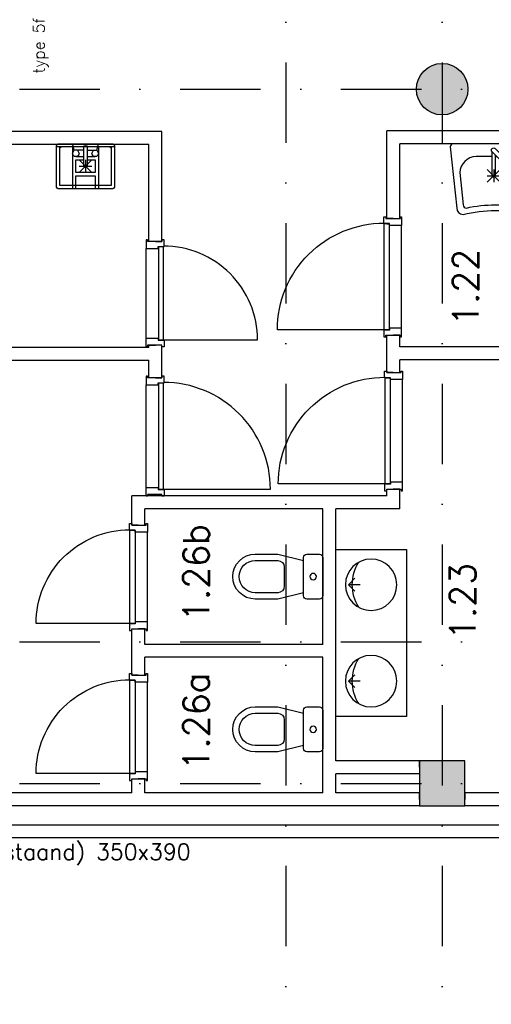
# Model space of a CAD drawing. Extents: x -171140 to 151546, y -8083 to 162438.
# Tile 41 of 96: x 40698 to 44364, y 30528 to 38187. Entities that reach past the tile are written whole.
import ezdxf

# ---------------------------------------------------------------- set-up
doc = ezdxf.new("R2010")
doc.units = 0
doc.header["$LTSCALE"] = 50
doc.header["$MEASUREMENT"] = 0
doc.header["$PDMODE"] = 3
doc.header["$PDSIZE"] = 0.001
for name, pattern in [('HIDDEN', [9.375, 6.25, -3.125]), ('HIDDEN2', [0.1875, 0.125, -0.0625]), ('STRAM_0WT$0$DASHDOT', [25, 12.5, -6.25, 0, -6.25])]:
    doc.linetypes.add(name, pattern=pattern)
for name, color, linetype in [('_BESTAAND_ONGEWIJZIGD', 8, 'CONTINUOUS'), ('_KOLOMBESTAAND', 212, 'CONTINUOUS'), ('A--L21--', 3, 'CONTINUOUS'), ('A--L22--', 7, 'CONTINUOUS'), ('A--L24AC1_TRAPPEN', 1, 'HIDDEN2'), ('A--L28--', 7, 'CONTINUOUS'), ('A--L32--', 7, 'CONTINUOUS'), ('A--L32--_F-23-', 2, 'CONTINUOUS'), ('A--L74--', 7, 'CONTINUOUS'), ('A--L74--_F-23-', 7, 'CONTINUOUS'), ('A--T$1A-_F123-_R', 4, 'CONTINUOUS'), ('A--T01A-25_TEKST', 2, 'CONTINUOUS'), ('STRAM_0WT$0$A--L$7AC3-_STR', 3, 'STRAM_0WT$0$DASHDOT'), ('STRAM_0WT$0$A--T$7A8-_STRA', 8, 'STRAM_0WT$0$DASHDOT'), ('TEKSTKOZIJNMERK', 2, 'CONTINUOUS'), ('X--LR---_CP', 7, 'CONTINUOUS')]:
    doc.layers.add(name, color=color, linetype=linetype)
doc.styles.add('ALFA-0_25', font='ROMANS')
doc.styles.add('B-01', font='SIMPLEX.SHX', dxfattribs={"width": 0.8, "height": 4.5})
doc.styles.add('HIEMSTRA', font='romans.shx')

# ---------------------------------------------------------------- blocks, each defined once
blk = doc.blocks.new('Q0340041A')
at = {"layer": '_BESTAAND_ONGEWIJZIGD', "linetype": 'CONTINUOUS'}
blk.add_lwpolyline([(0, 0), (0, -40), (726.12, -40), (723.12, 0), (0, 0)], close=True, dxfattribs=at)
blk.add_lwpolyline([(0, -40), (0, -770, 0.4142136), (730, -40)], format="xyb", dxfattribs=at)
blk = doc.blocks.new('DR_730BE')
at = {"layer": '_BESTAAND_ONGEWIJZIGD'}
blk.add_line((67, 0), (765, 0), dxfattribs=at)
for points in [[(0, -9), (0, 0), (67, 0), (67, -93.8), (52, -93.8), (52, -139), (0, -139), (0, -121), (12, -121), (12, -9), (0, -9)], [(832, -9), (832, 0), (765, 0), (765, -93.8), (780, -93.8), (780, -139), (832, -139), (832, -121), (820, -121), (820, -9), (832, -9)]]:
    blk.add_lwpolyline(points, close=True, dxfattribs=at)
at = {"layer": 'X--LR---_CP', "linetype": 'CONTINUOUS'}
blk.add_point((0, 0), dxfattribs=at)
blk.add_point((0, 0), dxfattribs=at)
at = {"layer": 'X--LR---_CP', "color": 1, "linetype": 'CONTINUOUS'}
blk.add_point((832, 0), dxfattribs=at)
blk.add_point((832, 0), dxfattribs=at)
blk.add_point((832, 0), dxfattribs=at)
at = {"layer": 'A--L32--', "linetype": 'CONTINUOUS'}
blk.add_blockref('Q0340041A', (53.5, -95.6), dxfattribs=at)
blk = doc.blocks.new('DR_830BE')
at = {"layer": '_BESTAAND_ONGEWIJZIGD'}
blk.add_line((67, 0), (865, 0), dxfattribs=at)
for points in [[(0, -9), (0, 0), (67, 0), (67, -93.8), (52, -93.8), (52, -139), (0, -139), (0, -121), (12, -121), (12, -9), (0, -9)], [(932, -9), (932, 0), (865, 0), (865, -93.8), (880, -93.8), (880, -139), (932, -139), (932, -121), (920, -121), (920, -9), (932, -9)]]:
    blk.add_lwpolyline(points, close=True, dxfattribs=at)
at = {"layer": '_BESTAAND_ONGEWIJZIGD', "linetype": 'CONTINUOUS'}
blk.add_lwpolyline([(54, -95.6), (54, -135.6), (880.1, -135.6), (877.1, -95.6), (54, -95.6)], close=True, dxfattribs=at)
blk.add_lwpolyline([(54, -135.6), (54, -965.6, 0.414214), (884, -135.6)], format="xyb", dxfattribs=at)
at = {"layer": 'A--L32--_F-23-', "color": 2, "linetype": 'CONTINUOUS'}
blk.add_lwpolyline([(54, -95.6), (54, -135.6), (880.1, -135.6), (877.1, -95.6), (54, -95.6)], close=True, dxfattribs=at)
at = {"layer": 'X--LR---_CP', "linetype": 'CONTINUOUS'}
blk.add_point((0, 0), dxfattribs=at)
blk.add_point((0, 0), dxfattribs=at)
at = {"layer": 'X--LR---_CP', "color": 1, "linetype": 'CONTINUOUS'}
blk.add_point((932, 0), dxfattribs=at)
blk.add_point((932, 0), dxfattribs=at)
blk.add_point((932, 0), dxfattribs=at)
blk = doc.blocks.new('*U1299')
at = {"layer": 'A--L21--', "color": 8, "linetype": 'CONTINUOUS'}
for points in [[(-50, 50), (-50, 50), (-7324.7, 50), (-7324.7, 50)], [(50, -50), (50, -50), (-7424.7, -50), (-7424.7, -50)]]:
    blk.add_lwpolyline(points, dxfattribs=at)
blk = doc.blocks.new('*U1296')
at = {"layer": 'A--L21--', "color": 8, "linetype": 'CONTINUOUS'}
for points in [[(-50, 50), (-50, 50), (-1097.3, 50), (-1097.3, 0)], [(0, -50), (0, -50), (-1097.3, -50), (-1097.3, 0)]]:
    blk.add_lwpolyline(points, dxfattribs=at)
blk = doc.blocks.new('*U1295')
at = {"layer": 'A--L21--', "color": 8, "linetype": 'CONTINUOUS'}
for points in [[(-50, 50), (-50, 50), (-1762.3, 50), (-1762.3, 0)], [(0, -50), (0, -50), (-1762.3, -50), (-1762.3, 0)]]:
    blk.add_lwpolyline(points, dxfattribs=at)
blk = doc.blocks.new('*U1293')
at = {"layer": 'A--L21--', "color": 8, "linetype": 'CONTINUOUS'}
for points in [[(-50, 50), (-50, 50), (-50, 1105), (-50, 1105)], [(50, 0), (50, 0), (50, 1105), (50, 1105)]]:
    blk.add_lwpolyline(points, dxfattribs=at)
blk = doc.blocks.new('*U1292')
at = {"layer": 'A--L21--', "color": 8, "linetype": 'CONTINUOUS'}
for points in [[(0, 0), (0, 50), (-652.7, 50), (-652.7, 50)], [(0, 0), (0, -50), (-652.7, -50), (-652.7, -50)]]:
    blk.add_lwpolyline(points, dxfattribs=at)
blk = doc.blocks.new('*U1291')
at = {"layer": 'A--L21--', "color": 8, "linetype": 'CONTINUOUS'}
for points in [[(0, 0), (0, -50), (-702.7, -50), (-702.7, -50)], [(0, 0), (0, 50), (-652.7, 50), (-652.7, 50)]]:
    blk.add_lwpolyline(points, dxfattribs=at)
blk = doc.blocks.new('*U1290')
at = {"layer": 'A--L21--', "color": 8, "linetype": 'CONTINUOUS'}
for points in [[(-50, 50), (-50, 50), (-50, 250), (-50, 250)], [(50, 50), (50, 50), (50, 200), (50, 200)]]:
    blk.add_lwpolyline(points, dxfattribs=at)
blk = doc.blocks.new('*U1287')
at = {"layer": 'A--L21--', "color": 8, "linetype": 'CONTINUOUS'}
for points in [[(0, 50), (0, 50), (-1602, 50), (-1602, 50)], [(-50, -50), (-50, -50), (-1602, -50), (-1602, -50)]]:
    blk.add_lwpolyline(points, dxfattribs=at)
blk = doc.blocks.new('*U1279')
at = {"layer": 'A--L21--', "color": 8, "linetype": 'CONTINUOUS'}
for points in [[(0, 0), (-50, 0), (-50, 226.5), (-50, 226.5)], [(0, 0), (50, 0), (50, 126.5), (50, 126.5)]]:
    blk.add_lwpolyline(points, dxfattribs=at)
blk = doc.blocks.new('*U1278')
at = {"layer": 'A--L21--', "color": 8, "linetype": 'CONTINUOUS'}
for points in [[(-50, 50), (-50, 50), (-1435, 50), (-1435, 50)], [(-50, -50), (-50, -50), (-1435, -50), (-1435, -50)]]:
    blk.add_lwpolyline(points, dxfattribs=at)
blk = doc.blocks.new('*U1277')
at = {"layer": 'A--L21--', "color": 8, "linetype": 'CONTINUOUS'}
for points in [[(0, 50), (0, 50), (-1535, 50), (-1535, 50)], [(-50, -50), (-50, -50), (-1435, -50), (-1435, -50)]]:
    blk.add_lwpolyline(points, dxfattribs=at)
blk = doc.blocks.new('*U1276')
at = {"layer": 'A--L21--', "color": 8, "linetype": 'CONTINUOUS'}
for points in [[(0, 0), (-50, 0), (-50, 681.6), (-50, 681.6)], [(0, 0), (50, 0), (50, 581.6), (50, 581.6)]]:
    blk.add_lwpolyline(points, dxfattribs=at)
blk = doc.blocks.new('*U1275')
at = {"layer": 'A--L21--', "color": 8, "linetype": 'CONTINUOUS'}
for points in [[(0, 0), (-50, 0), (-50, 188.2), (-50, 188.2)], [(0, 0), (50, 0), (50, 138.2), (50, 138.2)]]:
    blk.add_lwpolyline(points, dxfattribs=at)
blk = doc.blocks.new('*U1274')
at = {"layer": 'A--L21--', "color": 8, "linetype": 'CONTINUOUS'}
for points in [[(-50, 50), (-50, 50), (-498, 50), (-498, 50)], [(50, -50), (50, -50), (-448, -50), (-448, -50)]]:
    blk.add_lwpolyline(points, dxfattribs=at)
blk = doc.blocks.new('*U1273')
at = {"layer": 'A--L21--', "color": 8, "linetype": 'CONTINUOUS'}
for points in [[(-50, 0), (-50, 0), (-50, 170.5), (0, 170.5)], [(50, 50), (50, 50), (50, 170.5), (0, 170.5)]]:
    blk.add_lwpolyline(points, dxfattribs=at)
blk = doc.blocks.new('*U1272')
at = {"layer": 'A--L21--', "color": 8, "linetype": 'CONTINUOUS'}
for points in [[(0, 0), (-50, 0), (-50, 150.3), (-50, 150.3)], [(0, 0), (50, 0), (50, 100.3), (50, 100.3)]]:
    blk.add_lwpolyline(points, dxfattribs=at)
blk = doc.blocks.new('*U1271')
at = {"layer": 'A--L21--', "color": 8, "linetype": 'CONTINUOUS'}
for points in [[(-50, 50), (-50, 50), (-50, 101.7), (0, 101.7)], [(50, -50), (50, -50), (50, 101.7), (0, 101.7)]]:
    blk.add_lwpolyline(points, dxfattribs=at)
blk = doc.blocks.new('*U1270')
at = {"layer": 'A--L21--', "color": 8, "linetype": 'CONTINUOUS'}
for points in [[(-50, 50), (-50, 50), (-1840, 50), (-1840, 50)], [(-50, -50), (-50, -50), (-1840, -50), (-1840, -50)]]:
    blk.add_lwpolyline(points, dxfattribs=at)
blk = doc.blocks.new('*U1267')
at = {"layer": 'A--L21--', "color": 8, "linetype": 'CONTINUOUS'}
for points in [[(0, 0), (50, 0), (50, 854.3), (50, 854.3)], [(0, 0), (-50, 0), (-50, 754.3), (-50, 754.3)]]:
    blk.add_lwpolyline(points, dxfattribs=at)
blk = doc.blocks.new('*U1266')
at = {"layer": 'A--L21--', "color": 8, "linetype": 'CONTINUOUS'}
for points in [[(50, 50), (50, 50), (-1940, 50), (-1940, 50)], [(-50, -50), (-50, -50), (-1840, -50), (-1840, -50)]]:
    blk.add_lwpolyline(points, dxfattribs=at)
blk = doc.blocks.new('*U1264')
at = {"layer": 'A--L21--', "color": 8, "linetype": 'CONTINUOUS'}
for points in [[(0, 0), (50, 0), (50, 185.88), (50, 185.88)], [(0, 0), (-50, 0), (-50, 135.88), (-50, 135.88)]]:
    blk.add_lwpolyline(points, dxfattribs=at)
blk = doc.blocks.new('*U1263')
at = {"layer": 'A--L21--', "color": 8, "linetype": 'CONTINUOUS'}
for points in [[(-50, 50), (-50, 50), (-50, 67), (0, 67)], [(50, 0), (50, 0), (50, 67), (0, 67)]]:
    blk.add_lwpolyline(points, dxfattribs=at)
blk = doc.blocks.new('*U1261')
at = {"layer": 'A--L21--', "color": 8, "linetype": 'CONTINUOUS'}
for points in [[(-50, 50), (-50, 50), (-50, 159.5), (0, 159.5)], [(50, 50), (50, 50), (50, 159.5), (0, 159.5)]]:
    blk.add_lwpolyline(points, dxfattribs=at)
blk = doc.blocks.new('*U1260')
at = {"layer": 'A--L21--', "color": 8, "linetype": 'CONTINUOUS'}
for points in [[(-50, 50), (-50, 50), (-1435, 50), (-1435, 50)], [(0, -50), (0, -50), (-1485, -50), (-1485, -50)]]:
    blk.add_lwpolyline(points, dxfattribs=at)
blk = doc.blocks.new('*U1259')
at = {"layer": 'A--L21--', "color": 8, "linetype": 'CONTINUOUS'}
for points in [[(0, 50), (0, 50), (-2410, 50), (-2410, 50)], [(-50, -50), (-50, -50), (-2310, -50), (-2310, -50)]]:
    blk.add_lwpolyline(points, dxfattribs=at)
blk = doc.blocks.new('*U1172')
at = {"layer": 'A--L21--', "color": 8, "linetype": 'CONTINUOUS'}
for points in [[(-50, 0), (-50, 0), (-50, 140.4), (0, 140.4)], [(50, 50), (50, 50), (50, 140.4), (0, 140.4)]]:
    blk.add_lwpolyline(points, dxfattribs=at)
blk = doc.blocks.new('Q070093-')
at = {"layer": 'X--LR---_CP'}
for p in [(0, 0), (0, 0), (225, 0)]:
    blk.add_point(p, dxfattribs=at)
blk = doc.blocks.new('Q070094-')
at = {"layer": 'X--LR---_CP'}
for p in [(0, 0), (0, 0), (312.5, 0)]:
    blk.add_point(p, dxfattribs=at)
blk = doc.blocks.new('Q070055-')
at = {"layer": 'A--L74--_F-23-', "color": 1, "linetype": 'CONTINUOUS'}
for p, q in [((0, -100, -700), (12.5, -100, -700)), ((-62.5, -200, -700), (37.5, -300, -700)), ((-62.5, -300, -700), (37.5, -200, -700)), ((-12.5, -200, -700), (-12.5, -300, -700)), ((-62.5, -250, -700), (37.5, -250, -700))]:
    blk.add_line(p, q, dxfattribs=at)
at = {"layer": 'A--L74--_F-23-', "color": 1, "linetype": 'CONTINUOUS', "elevation": -700}
blk.add_lwpolyline([(250, -550, 0.41), (300, -500), (350, -25, 0.41), (325, 0), (-325, 0, 0.41), (-350, -25), (-300, -500, 0.41), (-250, -550, -0.12)], format="xyb", close=True, dxfattribs=at)
for points in [[(0, -37.5), (200, -237.5, -1), (175, -262.5), (-25, -62.5, -1), (0, -37.5)], [(0, -87.5), (0, -250, -1), (-25, -250), (-25, -62.5)], [(-25, -100), (-150, -100, 0.41), (-275, -225), (-250, -475, 0.41), (-225, -500, -0.11), (225, -500, 0.41), (250, -475), (275, -225, 0.41), (150, -100), (62.5, -100)]]:
    blk.add_lwpolyline(points, format="xyb", dxfattribs=at)
at = {"layer": 'A--L74--_F-23-', "color": 255}
blk.add_circle((0, 0), 0.0123, dxfattribs=at)
at = {"layer": 'A--L74--', "extrusion": (-0.707107, -0.707107, 0)}
blk.add_blockref('Q070094-', (17.7, -700, 35.4), dxfattribs=at)
at = {"layer": 'A--L74--', "extrusion": (-1, 0, 0)}
blk.add_blockref('Q070093-', (37.5, -700), dxfattribs=at)
blk = doc.blocks.new('Q070048A')
at = {"layer": '_BESTAAND_ONGEWIJZIGD', "linetype": 'CONTINUOUS'}
for p, q in [((225.0123, -25), (-224.9877, -25)), ((-187.4877, -25), (-187.4877, -25)), ((-99.9877, -25), (-99.9877, -350)), ((100.0123, -25), (100.0123, -350)), ((187.5123, -25), (187.5123, -25)), ((-74.9877, -100), (-12.4877, -100)), ((-49.9877, -125), (50.0123, -225)), ((50.0123, -125), (-49.9877, -225)), ((0.0123, -125), (0.0123, -225)), ((12.5123, -100), (75.0123, -100)), ((-49.9877, -175), (50.0123, -175)), ((75.0123, -325), (-74.9877, -325))]:
    blk.add_line(p, q, dxfattribs=at)
for points in [[(-212.4877, 0), (212.5123, 0, -0.41), (225.0123, -12.5), (225.0123, -337.5, -0.41), (212.5123, -350), (-212.4877, -350, -0.41), (-224.9877, -337.5), (-224.9877, -12.5, -0.41), (-212.4877, 0)], [(-99.9877, -25), (-212.4877, -25, -0.41), (-224.9877, -12.5)], [(-99.9877, -325), (-187.4877, -325, -0.41), (-199.9877, -312.5), (-199.9877, -37.5, -0.41), (-187.4877, -25), (-187.4877, -25)], [(-62.4877, -50), (-49.9877, -75, -1), (-99.9877, -75), (-87.4877, -50)], [(12.5123, -25), (12.5123, -175, -1), (-12.4877, -175), (-12.4877, -25, -1), (12.5123, -25)], [(87.5123, -50), (100.0123, -75, -1), (50.0123, -75), (62.5123, -50)], [(225.0123, -12.5, -0.41), (212.5123, -25), (100.0123, -25)], [(187.5123, -25), (187.5123, -25, -0.41), (200.0123, -37.5), (200.0123, -312.5, -0.41), (187.5123, -325), (100.0123, -325)]]:
    blk.add_lwpolyline(points, format="xyb", dxfattribs=at)
for points in [[(-12.4877, -50), (-87.4877, -50), (-99.9877, 0)], [(12.5123, -50), (87.5123, -50), (100.0123, 0)], [(200.0123, -25), (200.0123, -325), (-199.9877, -325), (-199.9877, -25)], [(12.5123, -125), (75.0123, -125), (75.0123, -225), (-74.9877, -225), (-74.9877, -125), (-12.4877, -125)], [(-74.9877, -350), (-74.9877, -250), (75.0123, -250), (75.0123, -350)]]:
    blk.add_lwpolyline(points, dxfattribs=at)
at = {"layer": '_BESTAAND_ONGEWIJZIGD'}
blk.add_circle((0.0123, 0), 0.0123, dxfattribs=at)
blk = doc.blocks.new('Q070064A')
at = {"layer": 'A--L74--_F-23-', "color": 8, "linetype": 'CONTINUOUS'}
for points in [[(-150, 0), (150, 0, -0.41), (175, -25), (175, -125, -0.41), (150, -150), (-150, -150, -0.41), (-175, -125), (-175, -25, -0.41), (-150, 0)], [(125, -150), (175, -350), (175, -525, -1), (-175, -525), (-175, -350), (-125, -150)], [(-75, -300), (75, -300, -0.41), (125, -350), (125, -525, -1), (-125, -525), (-125, -350, -0.41), (-75, -300)]]:
    blk.add_lwpolyline(points, format="xyb", dxfattribs=at)
blk.add_lwpolyline([(-25, -75, 1), (25, -75, 1)], format="xyb", close=True, dxfattribs=at)
at = {"layer": 'A--L74--_F-23-', "color": 255}
blk.add_circle((0, 0), 0.0123, dxfattribs=at)
blk = doc.blocks.new('*U1160')
at = {"layer": 'A--L21--', "color": 8, "linetype": 'CONTINUOUS'}
for points in [[(-50, 0), (-50, 0), (-50, 855.7), (-50, 855.7)], [(50, 50), (50, 50), (50, 905.7), (50, 905.7)]]:
    blk.add_lwpolyline(points, dxfattribs=at)
blk = doc.blocks.new('Q070080-')
at = {"layer": 'A--L74--_F-23-', "color": 1, "linetype": 'CONTINUOUS'}
for points in [[(-50, -50), (0, 0), (50, -50)], [(0, -90), (0, 0)]]:
    blk.add_lwpolyline(points, dxfattribs=at)
at = {"layer": 'X--LR---_CP'}
blk.add_point((0, -90), dxfattribs=at)
blk.add_point((0, -90), dxfattribs=at)
blk.add_point((0, -90), dxfattribs=at)
blk = doc.blocks.new('STRAM_0WT')
at = {"layer": 'STRAM_0WT$0$A--L$7AC3-_STR'}
blk.add_line((-66174.285, 5400), (-500, 5400), dxfattribs=at)
at = {"layer": 'STRAM_0WT$0$A--T$7A8-_STRA', "color": 8}
for p, q in [((-32849.938, 28110.192), (-32849.938, -5393.534)), ((-31634.938, 28110.192), (-31634.938, -7328.621)), ((-66174.285, 1100), (-500, 1100)), ((-66174.285, 0), (-500, 0))]:
    blk.add_line(p, q, dxfattribs=at)
blk = doc.blocks.new('KOL_ROND')
at = {"layer": 'A--L21--'}
blk.add_circle((0, 0), 200, dxfattribs=at)
at = {"layer": 'X--LR---_CP', "color": 1}
blk.add_point((0, 0), dxfattribs=at)
blk.add_point((0, 0), dxfattribs=at)
at = {"layer": 'X--LR---_CP'}
blk.add_point((0, 0), dxfattribs=at)

msp = doc.modelspace()

# ---------------------------------------------------------------- hatches: boundary and pattern name
at = {"layer": '_KOLOMBESTAAND'}
h = msp.add_hatch(color=256, dxfattribs=at)
edge = h.paths.add_edge_path()
edge.add_arc((43982, 37646.9), 200, 0, 360)
h = msp.add_hatch(color=256, dxfattribs=at)
edge = h.paths.add_edge_path()
edge.add_arc((43982, 37646.9), 200, 0, 360)
at = {"layer": '_KOLOMBESTAAND', "linetype": 'HIDDEN'}
msp.add_hatch(color=256, dxfattribs=at).paths.add_polyline_path([(43807, 32071.9), (44157, 32071.9), (44157, 32421.9), (43807, 32421.9)])
msp.add_hatch(color=256, dxfattribs=at).paths.add_polyline_path([(43807, 32071.9), (44157, 32071.9), (44157, 32421.9), (43807, 32421.9)])

# ---------------------------------------------------------------- linework, layer by layer
at = {"layer": '_BESTAAND_ONGEWIJZIGD', "linetype": 'CONTINUOUS'}
msp.add_lwpolyline([(43704.3, 32766.8), (43154.3, 32766.8), (43154.3, 34066.8), (43704.3, 34066.8)], close=True, dxfattribs=at)
at = {"layer": '_BESTAAND_ONGEWIJZIGD', "linetype": 'CONTINUOUS', "elevation": 860}
for points in [[(43429.3, 33591.8, 1), (43429.3, 33991.8, 1)], [(43429.3, 32841.8, 1), (43429.3, 33241.8, 1)]]:
    msp.add_lwpolyline(points, format="xyb", close=True, dxfattribs=at)
at = {"layer": '_BESTAAND_ONGEWIJZIGD', "linetype": 'CONTINUOUS'}
for points in [[(43334.3, 33616.8, -0.29), (43334.3, 33966.8)], [(43334.3, 32866.8, -0.29), (43334.3, 33216.8)]]:
    msp.add_lwpolyline(points, format="xyb", dxfattribs=at)
msp.add_circle((43154.3, 32766.8), 0.0123, dxfattribs=at)
for p in [(43704.3, 34066.8), (43704.3, 34066.8), (43704.3, 32766.8)]:
    msp.add_point(p, dxfattribs=at)
at = {"layer": 'A--L22--'}
msp.add_line((41569.3, 33089.3), (41569.3, 33448, 50), dxfattribs=at)
at = {"layer": 'A--L28--', "color": 3, "linetype": 'CONTINUOUS'}
msp.add_lwpolyline([(43807, 32071.9), (44157, 32071.9), (44157, 32421.9), (43807, 32421.9)], close=True, dxfattribs=at)
msp.add_lwpolyline([(43807, 32071.9), (44157, 32071.9), (44157, 32421.9), (43807, 32421.9)], close=True, dxfattribs=at)

# ---------------------------------------------------------------- block references
at = {"layer": '_BESTAAND_ONGEWIJZIGD', "linetype": 'CONTINUOUS', "rotation": 90}
for p in [(43254.3, 33791.8), (43254.3, 33041.8)]:
    msp.add_blockref('Q070080-', p, dxfattribs=at)
at = {"layer": 'A--L21--', "linetype": 'CONTINUOUS'}
for name, p in [('*U1266', (41752.3, 37266.9)), ('*U1267', (41752.3, 36462.5)), ('*U1276', (43602.3, 36641)), ('*U1259', (45962.3, 37272.5)), ('*U1172', (43602.3, 35592.5)), ('*U1270', (41752.3, 35587.5)), ('*U1263', (41752.3, 35587.5)), ('*U1287', (45254.3, 35592.5)), ('*U1264', (41752.3, 35401.7)), ('*U1272', (43602.3, 35442.3)), ('*U1279', (41619.3, 34256)), ('*U1277', (43104.3, 34432.5)), ('*U1274', (43602.3, 34432.5)), ('*U1271', (43602.3, 34432.5)), ('*U1293', (43104.3, 33277.5)), ('*U1273', (41619.3, 33277.5)), ('*U1278', (43104.3, 33277.5)), ('*U1275', (41619.3, 33089.3)), ('*U1160', (43104.3, 32371.9)), ('*U1292', (43807, 32371.9)), ('*U1290', (43104.3, 32121.9)), ('*U1261', (41619.3, 32121.9)), ('*U1295', (41619.3, 32121.9)), ('*U1260', (43104.3, 32121.9)), ('*U1291', (43807, 32121.9)), ('*U1296', (45254.3, 32121.9)), ('*U1299', (46732, 31872.5))]:
    msp.add_blockref(name, p, dxfattribs=at)
at = {"layer": 'A--L24AC1_TRAPPEN'}
msp.add_blockref('STRAM_0WT', (75617, 32246.9), dxfattribs=at)
at = {"layer": 'A--L28--', "color": 2, "linetype": 'CONTINUOUS'}
msp.add_blockref('KOL_ROND', (43982, 37646.9), dxfattribs=at)
msp.add_blockref('KOL_ROND', (43982, 37646.9), dxfattribs=at)
at = {"layer": 'A--L32--', "xscale": -1, "rotation": 270}
for name, p in [('DR_830BE', (43666.3, 35721)), ('DR_830BE', (43673.3, 34522.3)), ('DR_730BE', (41690.3, 33436)), ('DR_730BE', (41690.3, 32269.3))]:
    msp.add_blockref(name, p, dxfattribs=at)
at = {"layer": 'A--L32--', "rotation": 90}
for name, p in [('DR_730BE', (41681.3, 35642.5)), ('DR_830BE', (41681.3, 34481.7))]:
    msp.add_blockref(name, p, dxfattribs=at)
at = {"layer": 'A--L74--', "linetype": 'CONTINUOUS'}
for name, p in [('Q070048A', (41209.3, 37222.5)), ('Q070055-', (44395.1, 37222.5))]:
    msp.add_blockref(name, p, dxfattribs=at)
at = {"layer": 'A--L74--', "linetype": 'CONTINUOUS', "rotation": 270}
for p in [(43054.3, 33855), (43054.3, 32666.8)]:
    msp.add_blockref('Q070064A', p, dxfattribs=at)

# ---------------------------------------------------------------- texts
at = {"layer": 'A--T$1A-_F123-_R', "style": 'ALFA-0_25'}
for s, p in [('1.22', (44264.6, 35806)), ('1.26b', (42169.8, 33502.5)), ('1.23', (44241.7, 33362.5)), ('1.26a', (42169.8, 32346.9))]:
    msp.add_text(s, height=200, rotation=90, dxfattribs=at).set_placement(p)
at = {"layer": 'A--T01A-25_TEKST', "style": 'HIEMSTRA'}
msp.add_text('kolom (bestaand) 350x390', height=125, dxfattribs=at).set_placement((39711.7, 31652.2))
at = {"layer": 'TEKSTKOZIJNMERK', "style": 'B-01'}
msp.add_text('type 5f', height=90, rotation=90, dxfattribs=at).set_placement((40891.7, 37768.4))

doc.saveas('drawing.dxf')
